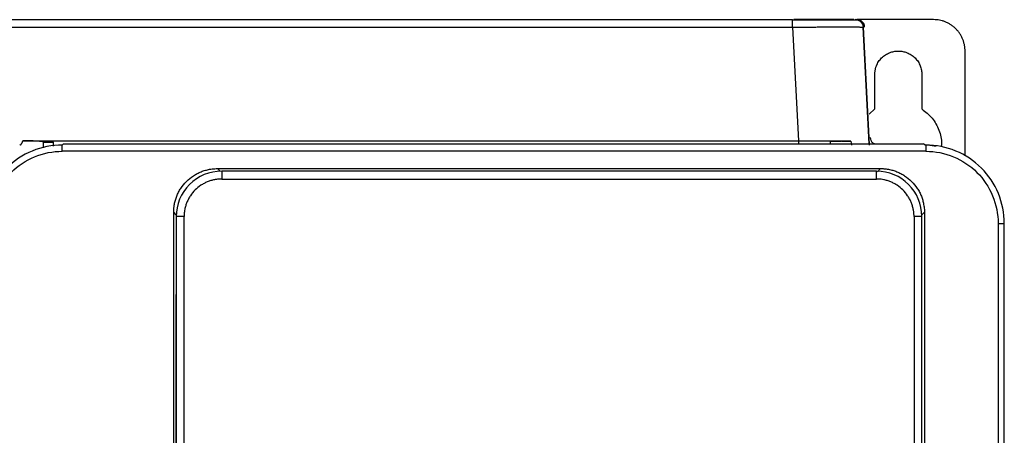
# Model space of a CAD drawing. Header units: millimetres. Extents: x 190.2 to 209.7, y 176 to 224.
# Tile 9 of 9: x 197.2 to 209.7, y 218.7 to 224. Entities that reach past the tile are written whole.
import ezdxf

# ---------------------------------------------------------------- set-up
doc = ezdxf.new("R2010")
doc.units = ezdxf.units.MM

msp = doc.modelspace()

# ---------------------------------------------------------------- linework, layer by layer
at = {"color": 7, "linetype": 'Continuous', "lineweight": 25}
for p, q in [((192.947, 223.999), (207.053, 223.999)), ((192.947, 223.904), (207.053, 223.904)), ((207.053, 223.904), (207.129, 222.454)), ((207.834, 223.999), (207.07, 223.999)), ((207.852, 223.999), (207.887, 223.992)), ((207.852, 223.999), (207.856, 223.999)), ((208.85, 223.999), (207.873, 223.999)), ((208.03, 222.414), (207.952, 223.904)), ((207.952, 223.904), (207.956, 223.904)), ((208.029, 222.494), (207.956, 223.904)), ((209.25, 222.26), (209.25, 223.599)), ((208.1, 222.86), (208.1, 223.299)), ((208.7, 223.299), (208.7, 222.86)), ((208.029, 222.795), (208.1, 222.86)), ((197.249, 222.454), (207.129, 222.454)), ((197.507, 222.438), (197.507, 222.365)), ((197.507, 222.438), (197.636, 222.438)), ((197.636, 222.387), (197.636, 222.438)), ((197.766, 222.414), (197.75, 222.399)), ((197.75, 222.32), (197.75, 222.399)), ((197.766, 222.414), (208.722, 222.414)), ((207.129, 222.454), (207.129, 222.414)), ((207.673, 222.449), (207.129, 222.449)), ((207.532, 222.449), (207.532, 222.414)), ((207.532, 222.449), (207.673, 222.449)), ((207.797, 222.449), (207.673, 222.449)), ((207.797, 222.449), (207.802, 222.399)), ((208.034, 222.399), (208.029, 222.494)), ((208.74, 222.399), (208.722, 222.414)), ((208.75, 222.399), (208.74, 222.399)), ((208.75, 222.399), (208.75, 222.32)), ((208.8, 222.398), (208.805, 222.397)), ((208.805, 222.397), (208.883, 222.385)), ((208.75, 222.32), (197.75, 222.32)), ((199.727, 222.099), (208.174, 222.099)), ((199.731, 222.095), (199.727, 222.099)), ((208.12, 222.066), (199.781, 222.066)), ((199.781, 222.066), (199.781, 221.966)), ((208.12, 221.966), (208.12, 222.066)), ((199.781, 221.966), (208.12, 221.966)), ((199.169, 208.407), (199.169, 221.541)), ((208.732, 221.541), (208.732, 208.407)), ((199.201, 221.486), (199.201, 208.461)), ((199.301, 208.461), (199.301, 221.486)), ((208.6, 221.486), (208.6, 208.461)), ((208.7, 208.461), (208.7, 221.486)), ((209.671, 221.399), (209.671, 208.549)), ((209.671, 221.399), (209.75, 221.399)), ((209.75, 207.549), (209.75, 221.399)), ((199.195, 220.492), (199.195, 215.512)), ((199.201, 220.492), (199.195, 220.492))]:
    msp.add_line(p, q, dxfattribs=at)
at = {"color": 8, "linetype": 'Continuous', "lineweight": 25}
for p, q in [((199.76, 222.066), (199.731, 222.095)), ((208.174, 222.099), (208.134, 222.058)), ((199.202, 221.508), (199.169, 221.541)), ((208.699, 221.508), (208.732, 221.541))]:
    msp.add_line(p, q, dxfattribs=at)
at = {"color": 7, "linetype": 'Continuous', "lineweight": 25}
for centre, start, end in [((199.781, 221.486), 90, 180.0255), ((208.12, 221.486), 0.0164, 90)]:
    msp.add_arc(centre, 0.58, start, end, dxfattribs=at)
for points, knots in [([(207.887, 223.992), (207.875, 223.992), (207.849, 223.992), (207.654, 223.992), (207.375, 223.992), (207.155, 223.992), (207.045, 223.992)], [0, 0, 0, 0, 0.2500288, 0.500002, 0.7499786, 1, 1, 1, 1]), ([(207.053, 223.904), (207.053, 223.929), (207.053, 223.954), (207.053, 223.989), (207.053, 223.999), (207.053, 223.999)], [0, 0, 0, 0, 0.5, 0.5, 1, 1, 1, 1]), ([(207.053, 223.904), (207.063, 223.904), (207.084, 223.904), (207.114, 223.904), (207.145, 223.905), (207.175, 223.905), (207.205, 223.905), (207.235, 223.905), (207.264, 223.905), (207.293, 223.905), (207.322, 223.905), (207.35, 223.905), (207.378, 223.906), (207.405, 223.906), (207.432, 223.906), (207.458, 223.906), (207.484, 223.906), (207.509, 223.906), (207.534, 223.906), (207.558, 223.906), (207.581, 223.906), (207.604, 223.906), (207.626, 223.906), (207.648, 223.906), (207.668, 223.906), (207.694, 223.906), (207.724, 223.906), (207.758, 223.906), (207.789, 223.906), (207.818, 223.906), (207.845, 223.906), (207.869, 223.906), (207.89, 223.906), (207.909, 223.905), (207.924, 223.905), (207.936, 223.905), (207.945, 223.905), (207.951, 223.904), (207.951, 223.904), (207.952, 223.904)], [0, 0, 0, 0, 0.021871, 0.043656, 0.065351, 0.086953, 0.108462, 0.129878, 0.151202, 0.172435, 0.193577, 0.21463, 0.235594, 0.256469, 0.277256, 0.297955, 0.318565, 0.339087, 0.359519, 0.379862, 0.400115, 0.420279, 0.440353, 0.460337, 0.480233, 0.500039, 0.53661, 0.573496, 0.610696, 0.648211, 0.686039, 0.724178, 0.762627, 0.801389, 0.84047, 0.879872, 0.919602, 0.959651, 1, 1, 1, 1]), ([(207.956, 223.904), (207.954, 223.929), (207.943, 223.954), (207.906, 223.989), (207.881, 223.999), (207.856, 223.999)], [0, 0, 0, 0, 0.5, 0.5, 1, 1, 1, 1]), ([(207.971, 223.904), (207.971, 223.907), (207.97, 223.913), (207.969, 223.922), (207.966, 223.931), (207.962, 223.943), (207.954, 223.957), (207.941, 223.972), (207.925, 223.984), (207.908, 223.992), (207.89, 223.998), (207.877, 223.998), (207.871, 223.999)], [0, 0, 0, 0, 0.060408, 0.120351, 0.180339, 0.240878, 0.370331, 0.500129, 0.629581, 0.759376, 0.879601, 1, 1, 1, 1]), ([(209.25, 223.599), (209.25, 223.605), (209.25, 223.618), (209.248, 223.637), (209.246, 223.655), (209.243, 223.674), (209.239, 223.692), (209.234, 223.71), (209.229, 223.728), (209.22, 223.753), (209.206, 223.783), (209.185, 223.818), (209.161, 223.851), (209.133, 223.882), (209.103, 223.91), (209.07, 223.934), (209.034, 223.955), (208.998, 223.971), (208.962, 223.984), (208.925, 223.992), (208.888, 223.998), (208.863, 223.998), (208.85, 223.999)], [0, 0, 0, 0, 0.030232, 0.060266, 0.090167, 0.120003, 0.149841, 0.17975, 0.209797, 0.240047, 0.304317, 0.368671, 0.434309, 0.500032, 0.56567, 0.631393, 0.695664, 0.760018, 0.820268, 0.879988, 0.939719, 1, 1, 1, 1]), ([(208.1, 223.299), (208.1, 223.304), (208.1, 223.315), (208.102, 223.331), (208.104, 223.347), (208.107, 223.363), (208.111, 223.379), (208.115, 223.394), (208.126, 223.423), (208.147, 223.465), (208.186, 223.512), (208.234, 223.551), (208.287, 223.579), (208.343, 223.595), (208.4, 223.6), (208.457, 223.595), (208.513, 223.579), (208.566, 223.551), (208.614, 223.512), (208.653, 223.465), (208.676, 223.42), (208.689, 223.383), (208.695, 223.355), (208.699, 223.327), (208.7, 223.308), (208.7, 223.299)], [0, 0, 0, 0, 0.01728, 0.034438, 0.051522, 0.068583, 0.085671, 0.102837, 0.120131, 0.185082, 0.250089, 0.315039, 0.380046, 0.440002, 0.500014, 0.55997, 0.619983, 0.684933, 0.74994, 0.81489, 0.879897, 0.910048, 0.939935, 0.969829, 1, 1, 1, 1]), ([(208.7, 222.86), (208.747, 222.823), (208.84, 222.75), (208.922, 222.592), (208.958, 222.461), (208.947, 222.389), (208.944, 222.375)], [0, 0, 0, 0, 0.30888, 0.617761, 0.926641, 1, 1, 1, 1]), ([(197.75, 222.399), (197.619, 222.399), (197.488, 222.373), (197.246, 222.273), (197.135, 222.198), (196.95, 222.013), (196.876, 221.902), (196.776, 221.661), (196.75, 221.53), (196.75, 221.399)], [0, 0, 0, 0, 0.25, 0.25, 0.5, 0.5, 0.75, 0.75, 1, 1, 1, 1]), ([(197.207, 222.399), (197.209, 222.399), (197.211, 222.399), (197.215, 222.401), (197.219, 222.403), (197.223, 222.406), (197.226, 222.41), (197.23, 222.415), (197.234, 222.421), (197.238, 222.428), (197.241, 222.436), (197.245, 222.445), (197.248, 222.451), (197.249, 222.454)], [0, 0, 0, 0, 0.0528269, 0.1085464, 0.1696811, 0.2381578, 0.3153553, 0.4022384, 0.499484, 0.6075744, 0.7268605, 0.8576031, 1, 1, 1, 1]), ([(197.507, 222.438), (197.507, 222.439), (197.507, 222.439), (197.505, 222.44), (197.503, 222.441), (197.5, 222.442), (197.496, 222.443), (197.492, 222.443), (197.487, 222.444), (197.482, 222.445), (197.476, 222.445), (197.47, 222.446), (197.464, 222.446), (197.458, 222.447), (197.452, 222.447), (197.446, 222.448), (197.44, 222.448), (197.428, 222.449), (197.408, 222.45), (197.379, 222.451), (197.348, 222.452), (197.315, 222.453), (197.282, 222.454), (197.26, 222.454), (197.249, 222.454)], [0, 0, 0, 0, 0.040708, 0.080158, 0.118349, 0.155283, 0.190958, 0.225374, 0.258532, 0.290432, 0.321074, 0.350457, 0.378582, 0.405448, 0.431056, 0.455406, 0.478497, 0.50033, 0.588162, 0.67417, 0.758355, 0.84072, 0.921268, 1, 1, 1, 1]), ([(207.129, 222.454), (207.139, 222.454), (207.16, 222.454), (207.19, 222.454), (207.22, 222.454), (207.25, 222.454), (207.279, 222.454), (207.308, 222.454), (207.336, 222.454), (207.364, 222.453), (207.391, 222.453), (207.418, 222.453), (207.444, 222.453), (207.47, 222.453), (207.503, 222.453), (207.544, 222.452), (207.592, 222.452), (207.638, 222.451), (207.681, 222.451), (207.722, 222.45), (207.761, 222.449), (207.785, 222.449), (207.797, 222.449)], [0, 0, 0, 0, 0.040911, 0.081416, 0.121516, 0.161209, 0.200497, 0.239379, 0.277856, 0.315927, 0.353592, 0.390853, 0.427708, 0.464158, 0.500203, 0.573201, 0.645666, 0.717596, 0.788994, 0.85986, 0.930195, 1, 1, 1, 1]), ([(208.095, 222.414), (208.088, 222.418), (208.07, 222.428), (208.051, 222.457), (208.047, 222.482), (208.045, 222.494)], [0, 0, 0, 0, 0.2258807, 0.6272243, 1, 1, 1, 1]), ([(209.75, 221.399), (209.75, 221.53), (209.724, 221.661), (209.624, 221.902), (209.55, 222.013), (209.365, 222.198), (209.254, 222.273), (209.012, 222.373), (208.881, 222.399), (208.75, 222.399)], [0, 0, 0, 0, 0.25, 0.25, 0.5, 0.5, 0.75, 0.75, 1, 1, 1, 1]), ([(196.829, 221.399), (196.829, 221.519), (196.853, 221.64), (196.945, 221.863), (197.013, 221.965), (197.184, 222.136), (197.286, 222.204), (197.509, 222.296), (197.629, 222.32), (197.75, 222.32)], [0, 0, 0, 0, 0.25, 0.25, 0.5, 0.5, 0.75, 0.75, 1, 1, 1, 1]), ([(208.75, 222.32), (208.871, 222.32), (208.991, 222.296), (209.214, 222.204), (209.316, 222.136), (209.487, 221.965), (209.555, 221.863), (209.647, 221.64), (209.671, 221.519), (209.671, 221.399)], [0, 0, 0, 0, 0.25, 0.25, 0.5, 0.5, 0.75, 0.75, 1, 1, 1, 1]), ([(199.169, 221.541), (199.169, 221.548), (199.169, 221.561), (199.17, 221.582), (199.172, 221.602), (199.175, 221.623), (199.18, 221.654), (199.19, 221.696), (199.207, 221.748), (199.23, 221.798), (199.269, 221.864), (199.329, 221.938), (199.404, 221.999), (199.469, 222.037), (199.52, 222.06), (199.572, 222.078), (199.618, 222.089), (199.658, 222.095), (199.692, 222.098), (199.715, 222.099), (199.727, 222.099)], [0, 0, 0, 0, 0.023404, 0.04676, 0.070099, 0.093451, 0.116849, 0.178636, 0.240445, 0.304706, 0.369, 0.500006, 0.631011, 0.695244, 0.759566, 0.821315, 0.883162, 0.922101, 0.960999, 1, 1, 1, 1]), ([(208.174, 222.099), (208.181, 222.099), (208.195, 222.099), (208.215, 222.097), (208.236, 222.096), (208.256, 222.093), (208.287, 222.088), (208.329, 222.078), (208.381, 222.06), (208.432, 222.037), (208.497, 221.999), (208.572, 221.938), (208.632, 221.864), (208.671, 221.798), (208.694, 221.748), (208.711, 221.696), (208.722, 221.649), (208.728, 221.609), (208.732, 221.575), (208.732, 221.552), (208.732, 221.541)], [0, 0, 0, 0, 0.023404, 0.04676, 0.070099, 0.093451, 0.116849, 0.178636, 0.240445, 0.304706, 0.369, 0.500006, 0.631011, 0.695244, 0.759566, 0.821315, 0.883162, 0.922101, 0.960999, 1, 1, 1, 1]), ([(199.781, 221.966), (199.775, 221.966), (199.762, 221.966), (199.744, 221.965), (199.725, 221.963), (199.706, 221.96), (199.678, 221.955), (199.642, 221.946), (199.597, 221.93), (199.555, 221.91), (199.501, 221.878), (199.44, 221.828), (199.39, 221.767), (199.357, 221.713), (199.337, 221.67), (199.321, 221.626), (199.311, 221.585), (199.305, 221.549), (199.302, 221.518), (199.301, 221.497), (199.301, 221.486)], [0, 0, 0, 0, 0.024977, 0.049935, 0.07491, 0.099943, 0.125071, 0.18765, 0.250101, 0.312479, 0.37513, 0.500007, 0.624885, 0.687464, 0.749914, 0.812292, 0.874943, 0.916732, 0.958358, 1, 1, 1, 1]), ([(208.6, 221.486), (208.6, 221.493), (208.6, 221.505), (208.598, 221.524), (208.597, 221.543), (208.594, 221.561), (208.589, 221.589), (208.58, 221.626), (208.564, 221.67), (208.544, 221.713), (208.511, 221.767), (208.461, 221.828), (208.4, 221.878), (208.346, 221.91), (208.304, 221.93), (208.259, 221.946), (208.219, 221.956), (208.182, 221.962), (208.151, 221.966), (208.13, 221.966), (208.12, 221.966)], [0, 0, 0, 0, 0.0249773, 0.0499344, 0.0749099, 0.0999426, 0.1250709, 0.1876496, 0.2500999, 0.3124781, 0.3751289, 0.5000066, 0.6248843, 0.6874631, 0.7499134, 0.8122917, 0.8749426, 0.9167315, 0.9583574, 1, 1, 1, 1]), ([(199.301, 221.486), (199.275, 221.486), (199.249, 221.486), (199.212, 221.486), (199.201, 221.486), (199.201, 221.486)], [0, 0, 0, 0, 0.5, 0.5, 1, 1, 1, 1]), ([(208.7, 221.486), (208.7, 221.486), (208.689, 221.486), (208.652, 221.486), (208.626, 221.486), (208.6, 221.486)], [0, 0, 0, 0, 0.5, 0.5, 1, 1, 1, 1])]:
    msp.add_open_spline(points, degree=3, knots=knots, dxfattribs=at)
at = {"color": 8, "linetype": 'Continuous', "lineweight": 25}
msp.add_open_spline([(207.887, 223.992), (207.888, 223.992), (207.901, 223.989), (207.922, 223.972), (207.946, 223.942), (207.95, 223.917), (207.952, 223.904)], degree=3, knots=[0, 0, 0, 0, 0.013125, 0.342084, 0.671042, 1, 1, 1, 1], dxfattribs=at)

doc.saveas('drawing.dxf')
